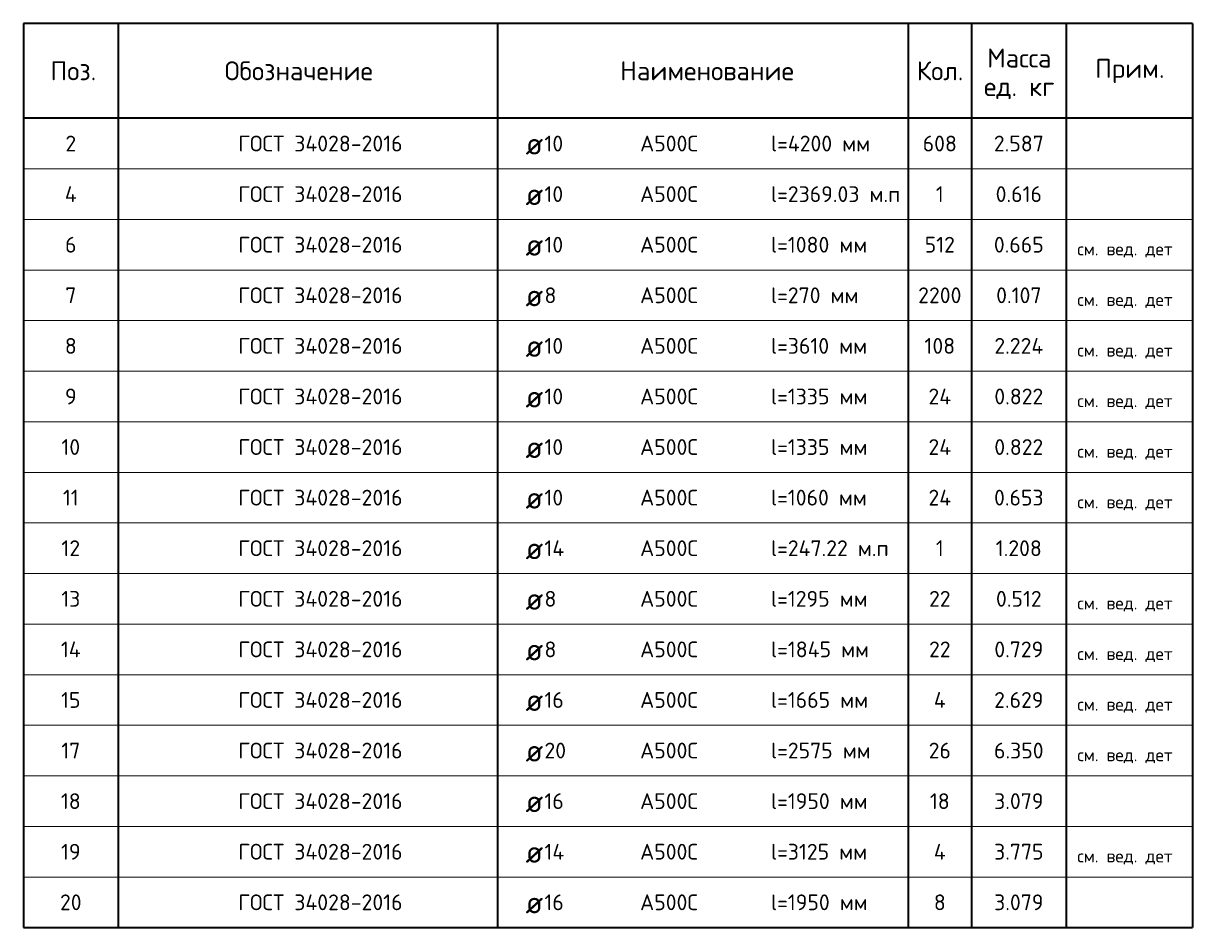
# Model space of a CAD drawing. Header units: millimetres. Extents: x 73472 to 96811, y -3739 to 13816.
# Tile 1 of 4: x 73540 to 82790, y -251 to 6899. Entities that reach past the tile are written whole.
import ezdxf

# ---------------------------------------------------------------- set-up
doc = ezdxf.new("R2010")
doc.units = ezdxf.units.MM
doc.layers.add('Standard', color=7, linetype='Continuous', lineweight=25)
doc.styles.add('ARIAL', font='ARIAL.TTF')
doc.styles.add('ISOCPEUR', font='ISOCPEUR')

msp = doc.modelspace()

# ---------------------------------------------------------------- linework, layer by layer
at = {"layer": 'Standard', "color": 7, "linetype": 'Continuous', "lineweight": 35, "transparency": 33554687}
for p, q in [((82790, 6898.5), (73540, 6898.5)), ((73540, 6898.5), (73540, 6148.5)), ((74290, 6898.5), (74290, 6148.5)), ((77290, 6898.5), (77290, 6148.5)), ((80540, 6898.5), (80540, 6148.5)), ((81040, 6898.5), (81040, 6148.5)), ((81790, 6898.5), (81790, 6148.5)), ((82790, 6898.5), (82790, 6148.5)), ((82790, 6148.5), (73540, 6148.5)), ((73540, 6148.5), (73540, 5748.5)), ((74290, 6148.5), (74290, 5748.5)), ((77290, 6148.5), (77290, 5748.5)), ((80540, 6148.5), (80540, 5748.5)), ((81040, 6148.5), (81040, 5748.5)), ((81790, 6148.5), (81790, 5748.5)), ((82790, 6148.5), (82790, 5748.5)), ((73540, 5748.5), (73540, 5348.5)), ((74290, 5748.5), (74290, 5348.5)), ((77290, 5748.5), (77290, 5348.5)), ((80540, 5748.5), (80540, 5348.5)), ((81040, 5748.5), (81040, 5348.5)), ((81790, 5748.5), (81790, 5348.5)), ((82790, 5748.5), (82790, 5348.5)), ((73540, 5348.5), (73540, 4948.5)), ((74290, 5348.5), (74290, 4948.5)), ((77290, 5348.5), (77290, 4948.5)), ((80540, 5348.5), (80540, 4948.5)), ((81040, 5348.5), (81040, 4948.5)), ((81790, 5348.5), (81790, 4948.5)), ((82790, 5348.5), (82790, 4948.5)), ((73540, 4948.5), (73540, 4548.5)), ((74290, 4948.5), (74290, 4548.5)), ((77290, 4948.5), (77290, 4548.5)), ((80540, 4948.5), (80540, 4548.5)), ((81040, 4948.5), (81040, 4548.5)), ((81790, 4948.5), (81790, 4548.5)), ((82790, 4948.5), (82790, 4548.5)), ((73540, 4548.5), (73540, 4148.5)), ((74290, 4548.5), (74290, 4148.5)), ((77290, 4548.5), (77290, 4148.5)), ((80540, 4548.5), (80540, 4148.5)), ((81040, 4548.5), (81040, 4148.5)), ((81790, 4548.5), (81790, 4148.5)), ((82790, 4548.5), (82790, 4148.5)), ((73540, 4148.5), (73540, 3748.5)), ((74290, 4148.5), (74290, 3748.5)), ((77290, 4148.5), (77290, 3748.5)), ((80540, 4148.5), (80540, 3748.5)), ((81040, 4148.5), (81040, 3748.5)), ((81790, 4148.5), (81790, 3748.5)), ((82790, 4148.5), (82790, 3748.5)), ((73540, 3748.5), (73540, 3348.5)), ((74290, 3748.5), (74290, 3348.5)), ((77290, 3748.5), (77290, 3348.5)), ((80540, 3748.5), (80540, 3348.5)), ((81040, 3748.5), (81040, 3348.5)), ((81790, 3748.5), (81790, 3348.5)), ((82790, 3748.5), (82790, 3348.5)), ((73540, 3348.5), (73540, 2948.5)), ((74290, 3348.5), (74290, 2948.5)), ((77290, 3348.5), (77290, 2948.5)), ((80540, 3348.5), (80540, 2948.5)), ((81040, 3348.5), (81040, 2948.5)), ((81790, 3348.5), (81790, 2948.5)), ((82790, 3348.5), (82790, 2948.5)), ((73540, 2948.5), (73540, 2548.5)), ((74290, 2948.5), (74290, 2548.5)), ((77290, 2948.5), (77290, 2548.5)), ((80540, 2948.5), (80540, 2548.5)), ((81040, 2948.5), (81040, 2548.5)), ((81790, 2948.5), (81790, 2548.5)), ((82790, 2948.5), (82790, 2548.5)), ((73540, 2548.5), (73540, 2148.5)), ((74290, 2548.5), (74290, 2148.5)), ((77290, 2548.5), (77290, 2148.5)), ((80540, 2548.5), (80540, 2148.5)), ((81040, 2548.5), (81040, 2148.5)), ((81790, 2548.5), (81790, 2148.5)), ((82790, 2548.5), (82790, 2148.5)), ((73540, 2148.5), (73540, 1748.5)), ((74290, 2148.5), (74290, 1748.5)), ((77290, 2148.5), (77290, 1748.5)), ((80540, 2148.5), (80540, 1748.5)), ((81040, 2148.5), (81040, 1748.5)), ((81790, 2148.5), (81790, 1748.5)), ((82790, 2148.5), (82790, 1748.5)), ((73540, 1748.5), (73540, 1348.5)), ((74290, 1748.5), (74290, 1348.5)), ((77290, 1748.5), (77290, 1348.5)), ((80540, 1748.5), (80540, 1348.5)), ((81040, 1748.5), (81040, 1348.5)), ((81790, 1748.5), (81790, 1348.5)), ((82790, 1748.5), (82790, 1348.5)), ((73540, 1348.5), (73540, 948.5)), ((74290, 1348.5), (74290, 948.5)), ((77290, 1348.5), (77290, 948.5)), ((80540, 1348.5), (80540, 948.5)), ((81040, 1348.5), (81040, 948.5)), ((81790, 1348.5), (81790, 948.5)), ((82790, 1348.5), (82790, 948.5)), ((73540, 948.5), (73540, 548.5)), ((74290, 948.5), (74290, 548.5)), ((77290, 948.5), (77290, 548.5)), ((80540, 948.5), (80540, 548.5)), ((81040, 948.5), (81040, 548.5)), ((81790, 948.5), (81790, 548.5)), ((82790, 948.5), (82790, 548.5)), ((73540, 548.5), (73540, 148.5)), ((74290, 548.5), (74290, 148.5)), ((77290, 548.5), (77290, 148.5)), ((80540, 548.5), (80540, 148.5)), ((81040, 548.5), (81040, 148.5)), ((81790, 548.5), (81790, 148.5)), ((82790, 548.5), (82790, 148.5)), ((73540, 148.5), (73540, -251.5)), ((74290, 148.5), (74290, -251.5)), ((77290, 148.5), (77290, -251.5)), ((80540, 148.5), (80540, -251.5)), ((81040, 148.5), (81040, -251.5)), ((81790, 148.5), (81790, -251.5)), ((82790, 148.5), (82790, -251.5)), ((73540, -251.5), (82790, -251.5))]:
    msp.add_line(p, q, dxfattribs=at)
at = {"layer": 'Standard', "color": 7, "linetype": 'Continuous', "lineweight": 13, "transparency": 33554687}
for p, q in [((82790, 5748.5), (73540, 5748.5)), ((82790, 5348.5), (73540, 5348.5)), ((82790, 4948.5), (73540, 4948.5)), ((82790, 4548.5), (73540, 4548.5)), ((82790, 4148.5), (73540, 4148.5)), ((82790, 3748.5), (73540, 3748.5)), ((82790, 3348.5), (73540, 3348.5)), ((82790, 2948.5), (73540, 2948.5)), ((82790, 2548.5), (73540, 2548.5)), ((82790, 2148.5), (73540, 2148.5)), ((82790, 1748.5), (73540, 1748.5)), ((82790, 1348.5), (73540, 1348.5)), ((82790, 948.5), (73540, 948.5)), ((82790, 548.5), (73540, 548.5)), ((82790, 148.5), (73540, 148.5)), ((82790, -251.5), (73540, -251.5))]:
    msp.add_line(p, q, dxfattribs=at)

# ---------------------------------------------------------------- texts
at = {"layer": 'Standard', "color": 7, "linetype": 'Continuous', "lineweight": 35, "transparency": 33554687, "insert": (81418.4, 6699.7), "char_height": 150, "width": 622.256, "attachment_point": 2, "line_spacing_factor": 0.903614, "style": 'ARIAL'}
msp.add_mtext('\\A1;{\\fISOCPEUR|i0|b0;\\H150.000000;\\W1.000000;\\C7;Масса}\\P{\\fISOCPEUR|i0|b0;\\H150.000000;\\W1.000000;\\C7;ед. кг}\\P', dxfattribs=at)
at = {"layer": 'Standard', "color": 7, "linetype": 'Continuous', "lineweight": 35, "transparency": 33554687, "style": 'ISOCPEUR'}
for s, insert, char_height, width, attachment_point in [('\\A1;{\\fISOCPEUR|i0|b0;\\H150.000000;\\W1.000000;\\C7;Поз.}\\P', (73935.2, 6523.5), 75, 436.84, 5), ('\\A1;{\\fISOCPEUR|i0|b0;\\H150.000000;\\W1.000000;\\C7;Обозначение}\\P', (75718.9, 6523.5), 75, 1250.637, 5), ('\\A1;{\\fISOCPEUR|i0|b0;\\H150.000000;\\W1.000000;\\C7;Наименование}\\P', (78948.7, 6523.5), 75, 1393.333, 5), ('\\A1;{\\fISOCPEUR|i0|b0;\\H150.000000;\\W1.000000;\\C7;Кол.}\\P', (80791.7, 6523.5), 75, 444.444, 5), ('\\A1;{\\fISOCPEUR|i0|b0;\\H150.000000;\\W1.000000;\\C7;Прим.}\\P', (82293.4, 6522), 75, 565.714, 5), ('\\A1;{\\fISOCPEUR|i0|b0;\\H125.000000;\\W1.000000;\\C7;ГОСТ 34028-2016}\\P', (75240, 5948.5), 62.5, 1372.706, 4), ('\\A1;{\\fISOCPEUR|i0|b0;\\H125.000000;\\W1.000000;\\C7;2}\\P', (73915, 5948.5), 62.5, 136.111, 5), ('\\A1;{\\fISOCPEUR|i0|b0;\\H125.000000;\\W1.000000;\\C7;10}\\P', (77662.2, 5948.5), 62.5, 196.875, 4), ('\\A1;{\\fISOCPEUR|i0|b0;\\H125.000000;\\W1.000000;\\C7;А500С}\\P', (78418.4, 5948.5), 62.5, 521.795, 4), ('\\A1;{\\fISOCPEUR|i0|b0;\\H125.000000;\\W1.000000;\\C7;l=4200 мм}\\P', (79453.8, 5948.5), 62.5, 835.547, 4), ('\\A1;{\\fISOCPEUR|i0|b0;\\H125.000000;\\W1.000000;\\C7;608}\\P', (80790, 5948.5), 62.5, 319.565, 5), ('\\A1;{\\fISOCPEUR|i0|b0;\\H125.000000;\\W1.000000;\\C7;2.587}\\P', (81415, 5948.5), 62.5, 446.212, 5), ('\\A1;{\\fISOCPEUR|i0|b0;\\H175.000000;\\W1.000000;\\C7;ø}\\P', (77512.7, 5948.5), 87.5, 229.091, 4), ('\\A1;{\\fISOCPEUR|i0|b0;\\H125.000000;\\W1.000000;\\C7;ГОСТ 34028-2016}\\P', (75240, 5548.5), 62.5, 1372.706, 4), ('\\A1;{\\fISOCPEUR|i0|b0;\\H125.000000;\\W1.000000;\\C7;l=2369.03 м.п}\\P', (79453.8, 5548.5), 62.5, 1060.976, 4), ('\\A1;{\\fISOCPEUR|i0|b0;\\H125.000000;\\W1.000000;\\C7;4}\\P', (73915, 5548.5), 62.5, 150, 5), ('\\A1;{\\fISOCPEUR|i0|b0;\\H175.000000;\\W1.000000;\\C7;ø}\\P', (77512.7, 5548.5), 87.5, 229.091, 4), ('\\A1;{\\fISOCPEUR|i0|b0;\\H125.000000;\\W1.000000;\\C7;10}\\P', (77662.2, 5548.5), 62.5, 196.875, 4), ('\\A1;{\\fISOCPEUR|i0|b0;\\H125.000000;\\W1.000000;\\C7;А500С}\\P', (78418.4, 5548.5), 62.5, 521.795, 4), ('\\A1;{\\fISOCPEUR|i0|b0;\\H125.000000;\\W1.000000;\\C7;1}\\P', (80790, 5548.5), 62.5, 97.222, 5), ('\\A1;{\\fISOCPEUR|i0|b0;\\H125.000000;\\W1.000000;\\C7;0.616}\\P', (81415, 5548.5), 62.5, 417.424, 5), ('\\A1;{\\fISOCPEUR|i0|b0;\\H125.000000;\\W1.000000;\\C7;ГОСТ 34028-2016}\\P', (75240, 5148.5), 62.5, 1372.706, 4), ('\\A1;{\\fISOCPEUR|i0|b0;\\H125.000000;\\W1.000000;\\C7;l=1080 мм}\\P', (79453.8, 5148.5), 62.5, 796.032, 4), ('\\A1;{\\fISOCPEUR|i0|b0;\\H125.000000;\\W1.000000;\\C7;6}\\P', (73915, 5148.5), 62.5, 136.111, 5), ('\\A1;{\\fISOCPEUR|i0|b0;\\H175.000000;\\W1.000000;\\C7;ø}\\P', (77512.7, 5148.5), 87.5, 229.091, 4), ('\\A1;{\\fISOCPEUR|i0|b0;\\H125.000000;\\W1.000000;\\C7;10}\\P', (77662.2, 5148.5), 62.5, 196.875, 4), ('\\A1;{\\fISOCPEUR|i0|b0;\\H125.000000;\\W1.000000;\\C7;А500С}\\P', (78418.4, 5148.5), 62.5, 521.795, 4), ('\\A1;{\\fISOCPEUR|i0|b0;\\H125.000000;\\W1.000000;\\C7;512}\\P', (80790, 5148.5), 62.5, 289.13, 5), ('\\A1;{\\fISOCPEUR|i0|b0;\\H125.000000;\\W1.000000;\\C7;0.665}\\P', (81415, 5148.5), 62.5, 446.212, 5), ('\\A1;{\\fISOCPEUR|i0|b0;\\H125.000000;\\W1.000000;\\C7;ГОСТ 34028-2016}\\P', (75240, 4748.5), 62.5, 1372.706, 4), ('\\A1;{\\fISOCPEUR|i0|b0;\\H125.000000;\\W1.000000;\\C7;7}\\P', (73915, 4748.5), 62.5, 136.111, 5), ('\\A1;{\\fISOCPEUR|i0|b0;\\H125.000000;\\W1.000000;\\C7;8}\\P', (77662.2, 4748.5), 62.5, 136.111, 4), ('\\A1;{\\fISOCPEUR|i0|b0;\\H125.000000;\\W1.000000;\\C7;А500С}\\P', (78418.4, 4748.5), 62.5, 521.795, 4), ('\\A1;{\\fISOCPEUR|i0|b0;\\H125.000000;\\W1.000000;\\C7;l=270 мм}\\P', (79453.8, 4748.5), 62.5, 735.268, 4), ('\\A1;{\\fISOCPEUR|i0|b0;\\H125.000000;\\W1.000000;\\C7;2200}\\P', (80790, 4748.5), 62.5, 408.333, 5), ('\\A1;{\\fISOCPEUR|i0|b0;\\H125.000000;\\W1.000000;\\C7;0.107}\\P', (81415, 4748.5), 62.5, 417.424, 5), ('\\A1;{\\fISOCPEUR|i0|b0;\\H175.000000;\\W1.000000;\\C7;ø}\\P', (77512.7, 4748.5), 87.5, 229.091, 4), ('\\A1;{\\fISOCPEUR|i0|b0;\\H125.000000;\\W1.000000;\\C7;ГОСТ 34028-2016}\\P', (75240, 4348.5), 62.5, 1372.706, 4), ('\\A1;{\\fISOCPEUR|i0|b0;\\H125.000000;\\W1.000000;\\C7;l=3610 мм}\\P', (79453.8, 4348.5), 62.5, 796.032, 4), ('\\A1;{\\fISOCPEUR|i0|b0;\\H125.000000;\\W1.000000;\\C7;8}\\P', (73915, 4348.5), 62.5, 136.111, 5), ('\\A1;{\\fISOCPEUR|i0|b0;\\H175.000000;\\W1.000000;\\C7;ø}\\P', (77512.7, 4348.5), 87.5, 229.091, 4), ('\\A1;{\\fISOCPEUR|i0|b0;\\H125.000000;\\W1.000000;\\C7;10}\\P', (77662.2, 4348.5), 62.5, 196.875, 4), ('\\A1;{\\fISOCPEUR|i0|b0;\\H125.000000;\\W1.000000;\\C7;А500С}\\P', (78418.4, 4348.5), 62.5, 521.795, 4), ('\\A1;{\\fISOCPEUR|i0|b0;\\H125.000000;\\W1.000000;\\C7;108}\\P', (80790, 4348.5), 62.5, 289.13, 5), ('\\A1;{\\fISOCPEUR|i0|b0;\\H125.000000;\\W1.000000;\\C7;2.224}\\P', (81415, 4348.5), 62.5, 458.824, 5), ('\\A1;{\\fISOCPEUR|i0|b0;\\H125.000000;\\W1.000000;\\C7;ГОСТ 34028-2016}\\P', (75240, 3948.5), 62.5, 1372.706, 4), ('\\A1;{\\fISOCPEUR|i0|b0;\\H125.000000;\\W1.000000;\\C7;l=1335 мм}\\P', (79453.8, 3948.5), 62.5, 796.032, 4), ('\\A1;{\\fISOCPEUR|i0|b0;\\H125.000000;\\W1.000000;\\C7;9}\\P', (73915, 3948.5), 62.5, 136.111, 5), ('\\A1;{\\fISOCPEUR|i0|b0;\\H175.000000;\\W1.000000;\\C7;ø}\\P', (77512.7, 3948.5), 87.5, 229.091, 4), ('\\A1;{\\fISOCPEUR|i0|b0;\\H125.000000;\\W1.000000;\\C7;10}\\P', (77662.2, 3948.5), 62.5, 196.875, 4), ('\\A1;{\\fISOCPEUR|i0|b0;\\H125.000000;\\W1.000000;\\C7;А500С}\\P', (78418.4, 3948.5), 62.5, 521.795, 4), ('\\A1;{\\fISOCPEUR|i0|b0;\\H125.000000;\\W1.000000;\\C7;24}\\P', (80790, 3948.5), 62.5, 242.647, 5), ('\\A1;{\\fISOCPEUR|i0|b0;\\H125.000000;\\W1.000000;\\C7;0.822}\\P', (81415, 3948.5), 62.5, 446.212, 5), ('\\A1;{\\fISOCPEUR|i0|b0;\\H125.000000;\\W1.000000;\\C7;ГОСТ 34028-2016}\\P', (75240, 3548.5), 62.5, 1372.706, 4), ('\\A1;{\\fISOCPEUR|i0|b0;\\H125.000000;\\W1.000000;\\C7;l=1335 мм}\\P', (79453.8, 3548.5), 62.5, 796.032, 4), ('\\A1;{\\fISOCPEUR|i0|b0;\\H125.000000;\\W1.000000;\\C7;10}\\P', (73915, 3548.5), 62.5, 196.875, 5), ('\\A1;{\\fISOCPEUR|i0|b0;\\H125.000000;\\W1.000000;\\C7;10}\\P', (77662.2, 3548.5), 62.5, 196.875, 4), ('\\A1;{\\fISOCPEUR|i0|b0;\\H125.000000;\\W1.000000;\\C7;А500С}\\P', (78418.4, 3548.5), 62.5, 521.795, 4), ('\\A1;{\\fISOCPEUR|i0|b0;\\H125.000000;\\W1.000000;\\C7;24}\\P', (80790, 3548.5), 62.5, 242.647, 5), ('\\A1;{\\fISOCPEUR|i0|b0;\\H125.000000;\\W1.000000;\\C7;0.822}\\P', (81415, 3548.5), 62.5, 446.212, 5), ('\\A1;{\\fISOCPEUR|i0|b0;\\H175.000000;\\W1.000000;\\C7;ø}\\P', (77512.7, 3548.5), 87.5, 229.091, 4), ('\\A1;{\\fISOCPEUR|i0|b0;\\H125.000000;\\W1.000000;\\C7;ГОСТ 34028-2016}\\P', (75240, 3148.5), 62.5, 1372.706, 4), ('\\A1;{\\fISOCPEUR|i0|b0;\\H125.000000;\\W1.000000;\\C7;l=1060 мм}\\P', (79453.8, 3148.5), 62.5, 796.032, 4), ('\\A1;{\\fISOCPEUR|i0|b0;\\H125.000000;\\W1.000000;\\C7;11}\\P', (73915, 3148.5), 62.5, 164.062, 5), ('\\A1;{\\fISOCPEUR|i0|b0;\\H175.000000;\\W1.000000;\\C7;ø}\\P', (77512.7, 3148.5), 87.5, 229.091, 4), ('\\A1;{\\fISOCPEUR|i0|b0;\\H125.000000;\\W1.000000;\\C7;10}\\P', (77662.2, 3148.5), 62.5, 196.875, 4), ('\\A1;{\\fISOCPEUR|i0|b0;\\H125.000000;\\W1.000000;\\C7;А500С}\\P', (78418.4, 3148.5), 62.5, 521.795, 4), ('\\A1;{\\fISOCPEUR|i0|b0;\\H125.000000;\\W1.000000;\\C7;24}\\P', (80790, 3148.5), 62.5, 242.647, 5), ('\\A1;{\\fISOCPEUR|i0|b0;\\H125.000000;\\W1.000000;\\C7;0.653}\\P', (81415, 3148.5), 62.5, 446.212, 5), ('\\A1;{\\fISOCPEUR|i0|b0;\\H125.000000;\\W1.000000;\\C7;ГОСТ 34028-2016}\\P', (75240, 2748.5), 62.5, 1372.706, 4), ('\\A1;{\\fISOCPEUR|i0|b0;\\H125.000000;\\W1.000000;\\C7;12}\\P', (73915, 2748.5), 62.5, 196.875, 5), ('\\A1;{\\fISOCPEUR|i0|b0;\\H175.000000;\\W1.000000;\\C7;ø}\\P', (77512.7, 2748.5), 87.5, 229.091, 4), ('\\A1;{\\fISOCPEUR|i0|b0;\\H125.000000;\\W1.000000;\\C7;14}\\P', (77662.2, 2748.5), 62.5, 210.294, 4), ('\\A1;{\\fISOCPEUR|i0|b0;\\H125.000000;\\W1.000000;\\C7;А500С}\\P', (78418.4, 2748.5), 62.5, 521.795, 4), ('\\A1;{\\fISOCPEUR|i0|b0;\\H125.000000;\\W1.000000;\\C7;l=247.22 м.п}\\P', (79453.8, 2748.5), 62.5, 985.855, 4), ('\\A1;{\\fISOCPEUR|i0|b0;\\H125.000000;\\W1.000000;\\C7;1}\\P', (80790, 2748.5), 62.5, 97.222, 5), ('\\A1;{\\fISOCPEUR|i0|b0;\\H125.000000;\\W1.000000;\\C7;1.208}\\P', (81415, 2748.5), 62.5, 417.424, 5), ('\\A1;{\\fISOCPEUR|i0|b0;\\H125.000000;\\W1.000000;\\C7;ГОСТ 34028-2016}\\P', (75240, 2348.5), 62.5, 1372.706, 4), ('\\A1;{\\fISOCPEUR|i0|b0;\\H125.000000;\\W1.000000;\\C7;l=1295 мм}\\P', (79453.8, 2348.5), 62.5, 796.032, 4), ('\\A1;{\\fISOCPEUR|i0|b0;\\H125.000000;\\W1.000000;\\C7;13}\\P', (73915, 2348.5), 62.5, 196.875, 5), ('\\A1;{\\fISOCPEUR|i0|b0;\\H125.000000;\\W1.000000;\\C7;8}\\P', (77662.2, 2348.5), 62.5, 136.111, 4), ('\\A1;{\\fISOCPEUR|i0|b0;\\H125.000000;\\W1.000000;\\C7;А500С}\\P', (78418.4, 2348.5), 62.5, 521.795, 4), ('\\A1;{\\fISOCPEUR|i0|b0;\\H125.000000;\\W1.000000;\\C7;22}\\P', (80790, 2348.5), 62.5, 229.688, 5), ('\\A1;{\\fISOCPEUR|i0|b0;\\H125.000000;\\W1.000000;\\C7;0.512}\\P', (81415, 2348.5), 62.5, 417.424, 5), ('\\A1;{\\fISOCPEUR|i0|b0;\\H175.000000;\\W1.000000;\\C7;ø}\\P', (77512.7, 2348.5), 87.5, 229.091, 4), ('\\A1;{\\fISOCPEUR|i0|b0;\\H125.000000;\\W1.000000;\\C7;ГОСТ 34028-2016}\\P', (75240, 1948.5), 62.5, 1372.706, 4), ('\\A1;{\\fISOCPEUR|i0|b0;\\H125.000000;\\W1.000000;\\C7;14}\\P', (73915, 1948.5), 62.5, 210.294, 5), ('\\A1;{\\fISOCPEUR|i0|b0;\\H175.000000;\\W1.000000;\\C7;ø}\\P', (77512.7, 1948.5), 87.5, 229.091, 4), ('\\A1;{\\fISOCPEUR|i0|b0;\\H125.000000;\\W1.000000;\\C7;8}\\P', (77662.2, 1948.5), 62.5, 136.111, 4), ('\\A1;{\\fISOCPEUR|i0|b0;\\H125.000000;\\W1.000000;\\C7;А500С}\\P', (78418.4, 1948.5), 62.5, 521.795, 4), ('\\A1;{\\fISOCPEUR|i0|b0;\\H125.000000;\\W1.000000;\\C7;l=1845 мм}\\P', (79453.8, 1948.5), 62.5, 808.594, 4), ('\\A1;{\\fISOCPEUR|i0|b0;\\H125.000000;\\W1.000000;\\C7;22}\\P', (80790, 1948.5), 62.5, 229.688, 5), ('\\A1;{\\fISOCPEUR|i0|b0;\\H125.000000;\\W1.000000;\\C7;0.729}\\P', (81415, 1948.5), 62.5, 446.212, 5), ('\\A1;{\\fISOCPEUR|i0|b0;\\H125.000000;\\W1.000000;\\C7;ГОСТ 34028-2016}\\P', (75240, 1548.5), 62.5, 1372.706, 4), ('\\A1;{\\fISOCPEUR|i0|b0;\\H125.000000;\\W1.000000;\\C7;l=1665 мм}\\P', (79453.8, 1548.5), 62.5, 796.032, 4), ('\\A1;{\\fISOCPEUR|i0|b0;\\H125.000000;\\W1.000000;\\C7;15}\\P', (73915, 1548.5), 62.5, 196.875, 5), ('\\A1;{\\fISOCPEUR|i0|b0;\\H175.000000;\\W1.000000;\\C7;ø}\\P', (77512.7, 1548.5), 87.5, 229.091, 4), ('\\A1;{\\fISOCPEUR|i0|b0;\\H125.000000;\\W1.000000;\\C7;16}\\P', (77662.2, 1548.5), 62.5, 196.875, 4), ('\\A1;{\\fISOCPEUR|i0|b0;\\H125.000000;\\W1.000000;\\C7;А500С}\\P', (78418.4, 1548.5), 62.5, 521.795, 4), ('\\A1;{\\fISOCPEUR|i0|b0;\\H125.000000;\\W1.000000;\\C7;4}\\P', (80790, 1548.5), 62.5, 150, 5), ('\\A1;{\\fISOCPEUR|i0|b0;\\H125.000000;\\W1.000000;\\C7;2.629}\\P', (81415, 1548.5), 62.5, 446.212, 5), ('\\A1;{\\fISOCPEUR|i0|b0;\\H125.000000;\\W1.000000;\\C7;ГОСТ 34028-2016}\\P', (75240, 1148.5), 62.5, 1372.706, 4), ('\\A1;{\\fISOCPEUR|i0|b0;\\H125.000000;\\W1.000000;\\C7;17}\\P', (73915, 1148.5), 62.5, 196.875, 5), ('\\A1;{\\fISOCPEUR|i0|b0;\\H125.000000;\\W1.000000;\\C7;20}\\P', (77662.2, 1148.5), 62.5, 229.688, 4), ('\\A1;{\\fISOCPEUR|i0|b0;\\H125.000000;\\W1.000000;\\C7;А500С}\\P', (78418.4, 1148.5), 62.5, 521.795, 4), ('\\A1;{\\fISOCPEUR|i0|b0;\\H125.000000;\\W1.000000;\\C7;l=2575 мм}\\P', (79453.8, 1148.5), 62.5, 823.016, 4), ('\\A1;{\\fISOCPEUR|i0|b0;\\H125.000000;\\W1.000000;\\C7;26}\\P', (80790, 1148.5), 62.5, 229.688, 5), ('\\A1;{\\fISOCPEUR|i0|b0;\\H125.000000;\\W1.000000;\\C7;6.350}\\P', (81415, 1148.5), 62.5, 446.212, 5), ('\\A1;{\\fISOCPEUR|i0|b0;\\H175.000000;\\W1.000000;\\C7;ø}\\P', (77512.7, 1148.5), 87.5, 229.091, 4), ('\\A1;{\\fISOCPEUR|i0|b0;\\H125.000000;\\W1.000000;\\C7;l=1950 мм}\\P', (79453.8, 748.5), 62.5, 796.032, 4), ('\\A1;{\\fISOCPEUR|i0|b0;\\H125.000000;\\W1.000000;\\C7;ГОСТ 34028-2016}\\P', (75240, 748.5), 62.5, 1372.706, 4), ('\\A1;{\\fISOCPEUR|i0|b0;\\H125.000000;\\W1.000000;\\C7;18}\\P', (73915, 748.5), 62.5, 196.875, 5), ('\\A1;{\\fISOCPEUR|i0|b0;\\H175.000000;\\W1.000000;\\C7;ø}\\P', (77512.7, 748.5), 87.5, 229.091, 4), ('\\A1;{\\fISOCPEUR|i0|b0;\\H125.000000;\\W1.000000;\\C7;16}\\P', (77662.2, 748.5), 62.5, 196.875, 4), ('\\A1;{\\fISOCPEUR|i0|b0;\\H125.000000;\\W1.000000;\\C7;А500С}\\P', (78418.4, 748.5), 62.5, 521.795, 4), ('\\A1;{\\fISOCPEUR|i0|b0;\\H125.000000;\\W1.000000;\\C7;18}\\P', (80790, 748.5), 62.5, 196.875, 5), ('\\A1;{\\fISOCPEUR|i0|b0;\\H125.000000;\\W1.000000;\\C7;3.079}\\P', (81415, 748.5), 62.5, 446.212, 5), ('\\A1;{\\fISOCPEUR|i0|b0;\\H125.000000;\\W1.000000;\\C7;ГОСТ 34028-2016}\\P', (75240, 348.5), 62.5, 1372.706, 4), ('\\A1;{\\fISOCPEUR|i0|b0;\\H125.000000;\\W1.000000;\\C7;l=3125 мм}\\P', (79453.8, 348.5), 62.5, 796.032, 4), ('\\A1;{\\fISOCPEUR|i0|b0;\\H125.000000;\\W1.000000;\\C7;19}\\P', (73915, 348.5), 62.5, 196.875, 5), ('\\A1;{\\fISOCPEUR|i0|b0;\\H175.000000;\\W1.000000;\\C7;ø}\\P', (77512.7, 348.5), 87.5, 229.091, 4), ('\\A1;{\\fISOCPEUR|i0|b0;\\H125.000000;\\W1.000000;\\C7;14}\\P', (77662.2, 348.5), 62.5, 210.294, 4), ('\\A1;{\\fISOCPEUR|i0|b0;\\H125.000000;\\W1.000000;\\C7;А500С}\\P', (78418.4, 348.5), 62.5, 521.795, 4), ('\\A1;{\\fISOCPEUR|i0|b0;\\H125.000000;\\W1.000000;\\C7;4}\\P', (80790, 348.5), 62.5, 150, 5), ('\\A1;{\\fISOCPEUR|i0|b0;\\H125.000000;\\W1.000000;\\C7;3.775}\\P', (81415, 348.5), 62.5, 446.212, 5), ('\\A1;{\\fISOCPEUR|i0|b0;\\H125.000000;\\W1.000000;\\C7;ГОСТ 34028-2016}\\P', (75240, -51.5), 62.5, 1372.706, 4), ('\\A1;{\\fISOCPEUR|i0|b0;\\H125.000000;\\W1.000000;\\C7;l=1950 мм}\\P', (79453.8, -51.5), 62.5, 796.032, 4), ('\\A1;{\\fISOCPEUR|i0|b0;\\H125.000000;\\W1.000000;\\C7;20}\\P', (73915, -51.5), 62.5, 229.688, 5), ('\\A1;{\\fISOCPEUR|i0|b0;\\H125.000000;\\W1.000000;\\C7;16}\\P', (77662.2, -51.5), 62.5, 196.875, 4), ('\\A1;{\\fISOCPEUR|i0|b0;\\H125.000000;\\W1.000000;\\C7;А500С}\\P', (78418.4, -51.5), 62.5, 521.795, 4), ('\\A1;{\\fISOCPEUR|i0|b0;\\H125.000000;\\W1.000000;\\C7;8}\\P', (80790, -51.5), 62.5, 136.111, 5), ('\\A1;{\\fISOCPEUR|i0|b0;\\H125.000000;\\W1.000000;\\C7;3.079}\\P', (81415, -51.5), 62.5, 446.212, 5), ('\\A1;{\\fISOCPEUR|i0|b0;\\H175.000000;\\W1.000000;\\C7;ø}\\P', (77512.7, -51.5), 87.5, 229.091, 4)]:
    msp.add_mtext(s, dxfattribs=dict(at, insert=insert, char_height=char_height, width=width, attachment_point=attachment_point))
at = {"layer": 'Standard', "color": 7, "linetype": 'Continuous', "lineweight": 13, "transparency": 33554687, "char_height": 50, "attachment_point": 7}
for s, insert, width, style in [('}\\P', (81877.9, 5848.3), 34.963, 'ARIAL'), ('}\\P', (81877.9, 5448.3), 34.963, 'ARIAL'), ('\\A1;{\\fISOCPEUR|i0|b0;\\H100.000000;\\W1.000000;\\C7;см. вед. дет}\\P', (81877.9, 5048.3), 808.718, 'ISOCPEUR'), ('\\A1;{\\fISOCPEUR|i0|b0;\\H100.000000;\\W1.000000;\\C7;см. вед. дет}\\P', (81877.9, 4648.3), 808.718, 'ISOCPEUR'), ('\\A1;{\\fISOCPEUR|i0|b0;\\H100.000000;\\W1.000000;\\C7;см. вед. дет}\\P', (81877.9, 4248.3), 808.718, 'ISOCPEUR'), ('\\A1;{\\fISOCPEUR|i0|b0;\\H100.000000;\\W1.000000;\\C7;см. вед. дет}\\P', (81877.9, 3848.3), 808.718, 'ISOCPEUR'), ('\\A1;{\\fISOCPEUR|i0|b0;\\H100.000000;\\W1.000000;\\C7;см. вед. дет}\\P', (81877.9, 3448.3), 808.718, 'ISOCPEUR'), ('\\A1;{\\fISOCPEUR|i0|b0;\\H100.000000;\\W1.000000;\\C7;см. вед. дет}\\P', (81877.9, 3048.3), 808.718, 'ISOCPEUR'), ('}\\P', (81877.9, 2648.3), 34.963, 'ARIAL'), ('\\A1;{\\fISOCPEUR|i0|b0;\\H100.000000;\\W1.000000;\\C7;см. вед. дет}\\P', (81877.9, 2248.3), 808.718, 'ISOCPEUR'), ('\\A1;{\\fISOCPEUR|i0|b0;\\H100.000000;\\W1.000000;\\C7;см. вед. дет}\\P', (81877.9, 1848.3), 808.718, 'ISOCPEUR'), ('\\A1;{\\fISOCPEUR|i0|b0;\\H100.000000;\\W1.000000;\\C7;см. вед. дет}\\P', (81877.9, 1448.3), 808.718, 'ISOCPEUR'), ('\\A1;{\\fISOCPEUR|i0|b0;\\H100.000000;\\W1.000000;\\C7;см. вед. дет}\\P', (81877.9, 1048.3), 808.718, 'ISOCPEUR'), ('}\\P', (81877.9, 648.3), 34.963, 'ARIAL'), ('\\A1;{\\fISOCPEUR|i0|b0;\\H100.000000;\\W1.000000;\\C7;см. вед. дет}\\P', (81877.9, 248.3), 808.718, 'ISOCPEUR'), ('}\\P', (81877.9, -151.7), 34.963, 'ARIAL')]:
    msp.add_mtext(s, dxfattribs=dict(at, insert=insert, width=width, style=style))

doc.saveas('drawing.dxf')
